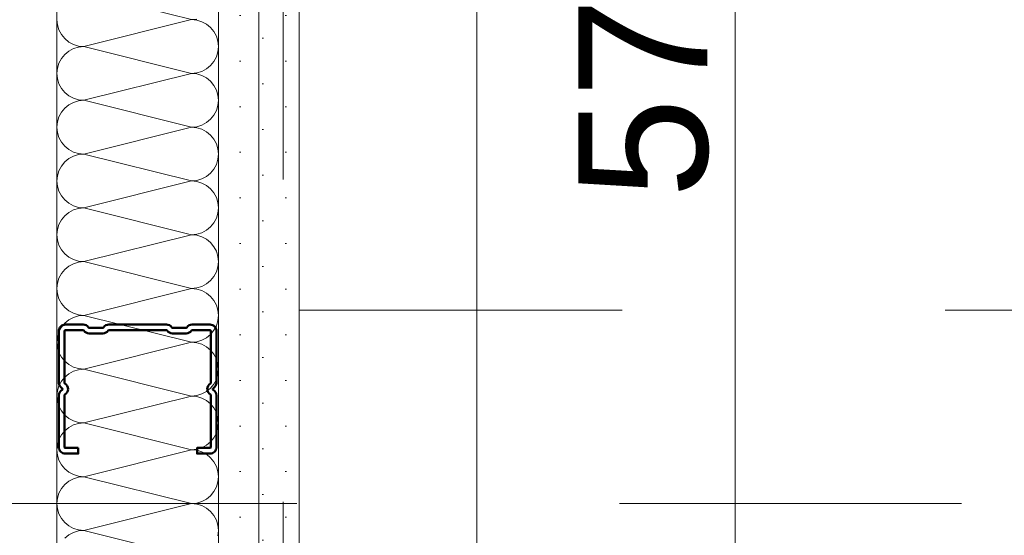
# Model space of a CAD drawing. Header units: metres. Extents: x -3.5 to 65.3, y -10.9 to 16.7.
# Tile 158 of 234: x 40.293 to 40.598, y 5.34 to 5.5. Entities that reach past the tile are written whole.
import ezdxf

# ---------------------------------------------------------------- set-up
doc = ezdxf.new("R2010")
doc.units = ezdxf.units.M
doc.header["$MEASUREMENT"] = 0
for name, pattern in [('Strichlinie doppelt', [0.218722, 0.105833, -0.042333, 0.028222, -0.042333]), ('Untersicht', [0.04, 0.03, -0.01]), ('Wipeout_Contour', [1, 0, -1])]:
    doc.linetypes.add(name, pattern=pattern)
for name, color, linetype in [('102 - Bemaßung_ Beschriftung.Detail_ Ausschnitt', 7, 'Continuous'), ('451 - Universal.Achsen Raster', 7, 'Continuous'), ('605 - Struktur.Wand Innen', 7, 'Continuous'), ('608 - Struktur.Träger', 7, 'Continuous'), ('660 - Unterkonstruktion.Trockenbau', 7, 'Continuous'), ('Neubau_606 - Struktur.Wand Innen Ausbau', 7, 'Continuous'), ('Neubau_650 - Abdeckung.Fußboden Aufbau', 7, 'Continuous'), ('Neubau_653 - Abdeckung.TB Verkofferung', 7, 'Continuous')]:
    doc.layers.add(name, color=color, linetype=linetype)
doc.styles.add('ERSTELLTER_STIL_1', font='txt')
doc.dimstyles.new('ERSTELLTER_STIL__1', dxfattribs={"dimtxt": 0.04, "dimasz": 0.02128, "dimexe": 0.18, "dimexo": 0.0625, "dimgap": 0, "dimtad": 1, "dimtih": 1, "dimtoh": 1, "dimzin": 0, "dimdsep": 46, "dimtxsty": 'ERSTELLTER_STIL_1', "dimblk": 'ARROWHEAD_2', "dimblk1": 'ARROWHEAD_2', "dimblk2": 'ARROWHEAD_2', "dimcen": 0.09, "dimse1": 1, "dimse2": 1, "dimclrd": 7, "dimclre": 7, "dimclrt": 7, "dimazin": 0, "dimtfac": 1, "dimtdec": 4, "dimtmove": 0, "dimatfit": 3, "dimfxl": 1, "dimtolj": 1, "dimtzin": 0, "dimarcsym": 0})
doc.dimstyles.new('ERSTELLTER_STIL__3', dxfattribs={"dimtxt": 0.04, "dimasz": 0.02128, "dimexe": 0.18, "dimexo": 0.0625, "dimgap": 0, "dimtad": 1, "dimzin": 0, "dimdsep": 46, "dimtxsty": 'ERSTELLTER_STIL_1', "dimblk": 'ARROWHEAD_2', "dimblk1": 'ARROWHEAD_2', "dimblk2": 'ARROWHEAD_2', "dimcen": 0.09, "dimse1": 1, "dimse2": 1, "dimclrd": 7, "dimclre": 7, "dimclrt": 7, "dimazin": 0, "dimtfac": 1, "dimtdec": 4, "dimtmove": 0, "dimatfit": 3, "dimfxl": 1, "dimtolj": 1, "dimtzin": 0, "dimarcsym": 0})
pattern_1 = [(45, (0, 0), (-0.0070710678, 0.0070710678), [0, -0.01])]

# ---------------------------------------------------------------- blocks, each defined once
blk = doc.blocks.new('*X7')
at = {"layer": 'Neubau_606 - Struktur.Wand Innen Ausbau', "color": 7, "linetype": 'Continuous', "lineweight": 5}
for p, q in [((40.34664, 5.49999), (40.31331, 5.50832)), ((40.34664, 5.49999), (40.34827, 5.50015)), ((40.30497, 5.49999), (40.30513, 5.49836)), ((40.30513, 5.49836), (40.30561, 5.4968)), ((40.34664, 5.49999), (40.31331, 5.49165)), ((40.34827, 5.49983), (40.34664, 5.49999)), ((40.34983, 5.49935), (40.34827, 5.49983)), ((40.35127, 5.49858), (40.34983, 5.49935)), ((40.35253, 5.49755), (40.35127, 5.49858)), ((40.35357, 5.49628), (40.35253, 5.49755)), ((40.30561, 5.4968), (40.30638, 5.49536)), ((40.30638, 5.49536), (40.30741, 5.4941)), ((40.30741, 5.4941), (40.30868, 5.49306)), ((40.35434, 5.49484), (40.35357, 5.49628)), ((40.35481, 5.49328), (40.35434, 5.49484)), ((40.30868, 5.49306), (40.31012, 5.49229)), ((40.31012, 5.49102), (40.30868, 5.49025)), ((40.31012, 5.49229), (40.31168, 5.49181)), ((40.31168, 5.49149), (40.31012, 5.49102)), ((40.31168, 5.49181), (40.31331, 5.49165)), ((40.31331, 5.49165), (40.31168, 5.49149)), ((40.34664, 5.48332), (40.31331, 5.49165)), ((40.35497, 5.49165), (40.35481, 5.49328)), ((40.35481, 5.49003), (40.35497, 5.49165)), ((40.30638, 5.48795), (40.30561, 5.48651)), ((40.30741, 5.48921), (40.30638, 5.48795)), ((40.30868, 5.49025), (40.30741, 5.48921)), ((40.35357, 5.48702), (40.35434, 5.48847)), ((40.35434, 5.48847), (40.35481, 5.49003)), ((40.30513, 5.48495), (40.30497, 5.48332)), ((40.30561, 5.48651), (40.30513, 5.48495)), ((40.35127, 5.48473), (40.35253, 5.48576)), ((40.35253, 5.48576), (40.35357, 5.48702)), ((40.30497, 5.48332), (40.30513, 5.4817)), ((40.34664, 5.48332), (40.31331, 5.47499)), ((40.34664, 5.48332), (40.34827, 5.48348)), ((40.34827, 5.48316), (40.34664, 5.48332)), ((40.34827, 5.48348), (40.34983, 5.48396)), ((40.34983, 5.48269), (40.34827, 5.48316)), ((40.34983, 5.48396), (40.35127, 5.48473)), ((40.35127, 5.48192), (40.34983, 5.48269)), ((40.35253, 5.48088), (40.35127, 5.48192)), ((40.30513, 5.4817), (40.30561, 5.48013)), ((40.30561, 5.48013), (40.30638, 5.47869)), ((40.35357, 5.47962), (40.35253, 5.48088)), ((40.35434, 5.47818), (40.35357, 5.47962)), ((40.30638, 5.47869), (40.30741, 5.47743)), ((40.30741, 5.47743), (40.30868, 5.47639)), ((40.30868, 5.47639), (40.31012, 5.47562)), ((40.35481, 5.47661), (40.35434, 5.47818)), ((40.35497, 5.47499), (40.35481, 5.47661)), ((40.30868, 5.47358), (40.30741, 5.47255)), ((40.31012, 5.47435), (40.30868, 5.47358)), ((40.31012, 5.47562), (40.31168, 5.47515)), ((40.31168, 5.47483), (40.31012, 5.47435)), ((40.31168, 5.47515), (40.31331, 5.47499)), ((40.31331, 5.47499), (40.31168, 5.47483)), ((40.34664, 5.46665), (40.31331, 5.47499)), ((40.35434, 5.4718), (40.35481, 5.47336)), ((40.35481, 5.47336), (40.35497, 5.47499)), ((40.30561, 5.46984), (40.30513, 5.46828)), ((40.30638, 5.47128), (40.30561, 5.46984)), ((40.30741, 5.47255), (40.30638, 5.47128)), ((40.35253, 5.4691), (40.35357, 5.47036)), ((40.35357, 5.47036), (40.35434, 5.4718)), ((40.30513, 5.46828), (40.30497, 5.46665)), ((40.30497, 5.46665), (40.30513, 5.46503)), ((40.34664, 5.46665), (40.31331, 5.45832)), ((40.34664, 5.46665), (40.34827, 5.46681)), ((40.34827, 5.46649), (40.34664, 5.46665)), ((40.34827, 5.46681), (40.34983, 5.46729)), ((40.34983, 5.46729), (40.35127, 5.46806)), ((40.35127, 5.46806), (40.35253, 5.4691)), ((40.30513, 5.46503), (40.30561, 5.46347)), ((40.34983, 5.46602), (40.34827, 5.46649)), ((40.35127, 5.46525), (40.34983, 5.46602)), ((40.35253, 5.46421), (40.35127, 5.46525)), ((40.35357, 5.46295), (40.35253, 5.46421)), ((40.30561, 5.46347), (40.30638, 5.46202)), ((40.30638, 5.46202), (40.30741, 5.46076)), ((40.30741, 5.46076), (40.30868, 5.45973)), ((40.35434, 5.46151), (40.35357, 5.46295)), ((40.35481, 5.45995), (40.35434, 5.46151)), ((40.30868, 5.45973), (40.31012, 5.45896)), ((40.31012, 5.45769), (40.30868, 5.45692)), ((40.31012, 5.45896), (40.31168, 5.45848)), ((40.31168, 5.45816), (40.31012, 5.45769)), ((40.31168, 5.45848), (40.31331, 5.45832)), ((40.31331, 5.45832), (40.31168, 5.45816)), ((40.34664, 5.44999), (40.31331, 5.45832)), ((40.35497, 5.45832), (40.35481, 5.45995)), ((40.35481, 5.4567), (40.35497, 5.45832)), ((40.30638, 5.45462), (40.30561, 5.45318)), ((40.30741, 5.45588), (40.30638, 5.45462)), ((40.30868, 5.45692), (40.30741, 5.45588)), ((40.35357, 5.45369), (40.35434, 5.45513)), ((40.35434, 5.45513), (40.35481, 5.4567)), ((40.30513, 5.45161), (40.30497, 5.44999)), ((40.30561, 5.45318), (40.30513, 5.45161)), ((40.34983, 5.45062), (40.35127, 5.45139)), ((40.35127, 5.45139), (40.35253, 5.45243)), ((40.35253, 5.45243), (40.35357, 5.45369)), ((40.30497, 5.44999), (40.30513, 5.44836)), ((40.30513, 5.44836), (40.30561, 5.4468)), ((40.34664, 5.44999), (40.31331, 5.44165)), ((40.34664, 5.44999), (40.34827, 5.45015)), ((40.34827, 5.44983), (40.34664, 5.44999)), ((40.34827, 5.45015), (40.34983, 5.45062)), ((40.34983, 5.44935), (40.34827, 5.44983)), ((40.35127, 5.44858), (40.34983, 5.44935)), ((40.35253, 5.44755), (40.35127, 5.44858)), ((40.30561, 5.4468), (40.30638, 5.44536)), ((40.30638, 5.44536), (40.30741, 5.4441)), ((40.35357, 5.44628), (40.35253, 5.44755)), ((40.35434, 5.44484), (40.35357, 5.44628)), ((40.30741, 5.4441), (40.30868, 5.44306)), ((40.30868, 5.44306), (40.31012, 5.44229)), ((40.31012, 5.44229), (40.31168, 5.44181)), ((40.35481, 5.44328), (40.35434, 5.44484)), ((40.35497, 5.44165), (40.35481, 5.44328)), ((40.30741, 5.43921), (40.30638, 5.43795)), ((40.30868, 5.44025), (40.30741, 5.43921)), ((40.31012, 5.44102), (40.30868, 5.44025)), ((40.31168, 5.44149), (40.31012, 5.44102)), ((40.31168, 5.44181), (40.31331, 5.44165)), ((40.31331, 5.44165), (40.31168, 5.44149)), ((40.34664, 5.43332), (40.31331, 5.44165)), ((40.35434, 5.43847), (40.35481, 5.44003)), ((40.35481, 5.44003), (40.35497, 5.44165)), ((40.30561, 5.43651), (40.30513, 5.43495)), ((40.30638, 5.43795), (40.30561, 5.43651)), ((40.35253, 5.43576), (40.35357, 5.43702)), ((40.35357, 5.43702), (40.35434, 5.43847)), ((40.30513, 5.43495), (40.30497, 5.43332)), ((40.30497, 5.43332), (40.30513, 5.4317)), ((40.34664, 5.43332), (40.31331, 5.42499)), ((40.34664, 5.43332), (40.34827, 5.43348)), ((40.34827, 5.43316), (40.34664, 5.43332)), ((40.34827, 5.43348), (40.34983, 5.43396)), ((40.34983, 5.43269), (40.34827, 5.43316)), ((40.34983, 5.43396), (40.35127, 5.43473)), ((40.35127, 5.43473), (40.35253, 5.43576)), ((40.30513, 5.4317), (40.30561, 5.43013)), ((40.30561, 5.43013), (40.30638, 5.42869)), ((40.35127, 5.43192), (40.34983, 5.43269)), ((40.35253, 5.43088), (40.35127, 5.43192)), ((40.35357, 5.42962), (40.35253, 5.43088)), ((40.30638, 5.42869), (40.30741, 5.42743)), ((40.30741, 5.42743), (40.30868, 5.42639)), ((40.35434, 5.42818), (40.35357, 5.42962)), ((40.35481, 5.42661), (40.35434, 5.42818)), ((40.30868, 5.42639), (40.31012, 5.42562)), ((40.31012, 5.42435), (40.30868, 5.42358)), ((40.31012, 5.42562), (40.31168, 5.42515)), ((40.31168, 5.42483), (40.31012, 5.42435)), ((40.31168, 5.42515), (40.31331, 5.42499)), ((40.31331, 5.42499), (40.31168, 5.42483)), ((40.34664, 5.41665), (40.31331, 5.42499)), ((40.35497, 5.42499), (40.35481, 5.42661)), ((40.35481, 5.42336), (40.35497, 5.42499)), ((40.30638, 5.42128), (40.30561, 5.41984)), ((40.30741, 5.42255), (40.30638, 5.42128)), ((40.30868, 5.42358), (40.30741, 5.42255)), ((40.35357, 5.42036), (40.35434, 5.4218)), ((40.35434, 5.4218), (40.35481, 5.42336)), ((40.30513, 5.41828), (40.30497, 5.41665)), ((40.30561, 5.41984), (40.30513, 5.41828)), ((40.34983, 5.41729), (40.35127, 5.41806)), ((40.35127, 5.41806), (40.35253, 5.4191)), ((40.35253, 5.4191), (40.35357, 5.42036)), ((40.30497, 5.41665), (40.30513, 5.41503)), ((40.30513, 5.41503), (40.30561, 5.41347)), ((40.34664, 5.41665), (40.31331, 5.40832)), ((40.34664, 5.41665), (40.34827, 5.41681)), ((40.34827, 5.41649), (40.34664, 5.41665)), ((40.34827, 5.41681), (40.34983, 5.41729)), ((40.34983, 5.41602), (40.34827, 5.41649)), ((40.35127, 5.41525), (40.34983, 5.41602)), ((40.35253, 5.41421), (40.35127, 5.41525)), ((40.30561, 5.41347), (40.30638, 5.41202)), ((40.30638, 5.41202), (40.30741, 5.41076)), ((40.35357, 5.41295), (40.35253, 5.41421)), ((40.35434, 5.41151), (40.35357, 5.41295)), ((40.30741, 5.41076), (40.30868, 5.40973)), ((40.30868, 5.40973), (40.31012, 5.40896)), ((40.31012, 5.40896), (40.31168, 5.40848)), ((40.35481, 5.40995), (40.35434, 5.41151)), ((40.35497, 5.40832), (40.35481, 5.40995)), ((40.30741, 5.40588), (40.30638, 5.40462)), ((40.30868, 5.40692), (40.30741, 5.40588)), ((40.31012, 5.40769), (40.30868, 5.40692)), ((40.31168, 5.40816), (40.31012, 5.40769)), ((40.31168, 5.40848), (40.31331, 5.40832)), ((40.31331, 5.40832), (40.31168, 5.40816)), ((40.34664, 5.39999), (40.31331, 5.40832)), ((40.35434, 5.40513), (40.35481, 5.4067)), ((40.35481, 5.4067), (40.35497, 5.40832)), ((40.30561, 5.40318), (40.30513, 5.40161)), ((40.30638, 5.40462), (40.30561, 5.40318)), ((40.35253, 5.40243), (40.35357, 5.40369)), ((40.35357, 5.40369), (40.35434, 5.40513)), ((40.30513, 5.40161), (40.30497, 5.39999)), ((40.30497, 5.39999), (40.30513, 5.39836)), ((40.34664, 5.39999), (40.31331, 5.39165)), ((40.34664, 5.39999), (40.34827, 5.40015)), ((40.34827, 5.39983), (40.34664, 5.39999)), ((40.34827, 5.40015), (40.34983, 5.40062)), ((40.34983, 5.39935), (40.34827, 5.39983)), ((40.34983, 5.40062), (40.35127, 5.40139)), ((40.35127, 5.40139), (40.35253, 5.40243)), ((40.30513, 5.39836), (40.30561, 5.3968)), ((40.30561, 5.3968), (40.30638, 5.39536)), ((40.35127, 5.39858), (40.34983, 5.39935)), ((40.35253, 5.39755), (40.35127, 5.39858)), ((40.35357, 5.39628), (40.35253, 5.39755)), ((40.30638, 5.39536), (40.30741, 5.3941)), ((40.30741, 5.3941), (40.30868, 5.39306)), ((40.35434, 5.39484), (40.35357, 5.39628)), ((40.35481, 5.39328), (40.35434, 5.39484)), ((40.30868, 5.39306), (40.31012, 5.39229)), ((40.31012, 5.39102), (40.30868, 5.39025)), ((40.31012, 5.39229), (40.31168, 5.39181)), ((40.31168, 5.39149), (40.31012, 5.39102)), ((40.31168, 5.39181), (40.31331, 5.39165)), ((40.31331, 5.39165), (40.31168, 5.39149)), ((40.34664, 5.38332), (40.31331, 5.39165)), ((40.35497, 5.39165), (40.35481, 5.39328)), ((40.35481, 5.39003), (40.35497, 5.39165)), ((40.30638, 5.38795), (40.30561, 5.38651)), ((40.30741, 5.38921), (40.30638, 5.38795)), ((40.30868, 5.39025), (40.30741, 5.38921)), ((40.35357, 5.38702), (40.35434, 5.38847)), ((40.35434, 5.38847), (40.35481, 5.39003)), ((40.30513, 5.38495), (40.30497, 5.38332)), ((40.30561, 5.38651), (40.30513, 5.38495)), ((40.34983, 5.38396), (40.35127, 5.38473)), ((40.35127, 5.38473), (40.35253, 5.38576)), ((40.35253, 5.38576), (40.35357, 5.38702)), ((40.30497, 5.38332), (40.30513, 5.3817)), ((40.30513, 5.3817), (40.30561, 5.38013)), ((40.34664, 5.38332), (40.31331, 5.37499)), ((40.34664, 5.38332), (40.34827, 5.38348)), ((40.34827, 5.38316), (40.34664, 5.38332)), ((40.34827, 5.38348), (40.34983, 5.38396)), ((40.34983, 5.38269), (40.34827, 5.38316)), ((40.35127, 5.38192), (40.34983, 5.38269)), ((40.35253, 5.38088), (40.35127, 5.38192)), ((40.30561, 5.38013), (40.30638, 5.37869)), ((40.30638, 5.37869), (40.30741, 5.37743)), ((40.35357, 5.37962), (40.35253, 5.38088)), ((40.35434, 5.37818), (40.35357, 5.37962)), ((40.35481, 5.37661), (40.35434, 5.37818)), ((40.30741, 5.37743), (40.30868, 5.37639)), ((40.30868, 5.37639), (40.31012, 5.37562)), ((40.31012, 5.37562), (40.31168, 5.37515)), ((40.31168, 5.37515), (40.31331, 5.37499)), ((40.35497, 5.37499), (40.35481, 5.37661)), ((40.30741, 5.37255), (40.30638, 5.37128)), ((40.30868, 5.37358), (40.30741, 5.37255)), ((40.31012, 5.37435), (40.30868, 5.37358)), ((40.31168, 5.37483), (40.31012, 5.37435)), ((40.31331, 5.37499), (40.31168, 5.37483)), ((40.34664, 5.36665), (40.31331, 5.37499)), ((40.35434, 5.3718), (40.35481, 5.37336)), ((40.35481, 5.37336), (40.35497, 5.37499)), ((40.30561, 5.36984), (40.30513, 5.36828)), ((40.30638, 5.37128), (40.30561, 5.36984)), ((40.35127, 5.36806), (40.35253, 5.3691)), ((40.35253, 5.3691), (40.35357, 5.37036)), ((40.35357, 5.37036), (40.35434, 5.3718)), ((40.30513, 5.36828), (40.30497, 5.36665)), ((40.30497, 5.36665), (40.30513, 5.36503)), ((40.34664, 5.36665), (40.31331, 5.35832)), ((40.34664, 5.36665), (40.34827, 5.36681)), ((40.34827, 5.36649), (40.34664, 5.36665)), ((40.34827, 5.36681), (40.34983, 5.36729)), ((40.34983, 5.36602), (40.34827, 5.36649)), ((40.34983, 5.36729), (40.35127, 5.36806)), ((40.35127, 5.36525), (40.34983, 5.36602)), ((40.30513, 5.36503), (40.30561, 5.36347)), ((40.30561, 5.36347), (40.30638, 5.36202)), ((40.35253, 5.36421), (40.35127, 5.36525)), ((40.35357, 5.36295), (40.35253, 5.36421)), ((40.35434, 5.36151), (40.35357, 5.36295)), ((40.30638, 5.36202), (40.30741, 5.36076)), ((40.30741, 5.36076), (40.30868, 5.35973)), ((40.35481, 5.35995), (40.35434, 5.36151)), ((40.35497, 5.35832), (40.35481, 5.35995)), ((40.30868, 5.35692), (40.30741, 5.35588)), ((40.30868, 5.35973), (40.31012, 5.35896)), ((40.31012, 5.35769), (40.30868, 5.35692)), ((40.31012, 5.35896), (40.31168, 5.35848)), ((40.31168, 5.35816), (40.31012, 5.35769)), ((40.31168, 5.35848), (40.31331, 5.35832)), ((40.31331, 5.35832), (40.31168, 5.35816)), ((40.34664, 5.34999), (40.31331, 5.35832)), ((40.35481, 5.3567), (40.35497, 5.35832)), ((40.30638, 5.35462), (40.30561, 5.35318)), ((40.30741, 5.35588), (40.30638, 5.35462)), ((40.35357, 5.35369), (40.35434, 5.35513)), ((40.35434, 5.35513), (40.35481, 5.3567)), ((40.30513, 5.35161), (40.30497, 5.34999)), ((40.30561, 5.35318), (40.30513, 5.35161)), ((40.34983, 5.35062), (40.35127, 5.35139)), ((40.35127, 5.35139), (40.35253, 5.35243)), ((40.35253, 5.35243), (40.35357, 5.35369)), ((40.30497, 5.34999), (40.30513, 5.34836)), ((40.30513, 5.34836), (40.30561, 5.3468)), ((40.34664, 5.34999), (40.31331, 5.34165)), ((40.34664, 5.34999), (40.34827, 5.35015)), ((40.34827, 5.34983), (40.34664, 5.34999)), ((40.34827, 5.35015), (40.34983, 5.35062)), ((40.34983, 5.34935), (40.34827, 5.34983)), ((40.35127, 5.34858), (40.34983, 5.34935)), ((40.35253, 5.34755), (40.35127, 5.34858)), ((40.30561, 5.3468), (40.30638, 5.34536)), ((40.30638, 5.34536), (40.30741, 5.3441)), ((40.35357, 5.34628), (40.35253, 5.34755)), ((40.35434, 5.34484), (40.35357, 5.34628)), ((40.35481, 5.34328), (40.35434, 5.34484)), ((40.30741, 5.3441), (40.30868, 5.34306)), ((40.30868, 5.34306), (40.31012, 5.34229)), ((40.31012, 5.34229), (40.31168, 5.34181)), ((40.31168, 5.34181), (40.31331, 5.34165)), ((40.31331, 5.34165), (40.31168, 5.34149)), ((40.34664, 5.33332), (40.31331, 5.34165)), ((40.35497, 5.34165), (40.35481, 5.34328)), ((40.35481, 5.34003), (40.35497, 5.34165)), ((40.30868, 5.34025), (40.30741, 5.33921)), ((40.31012, 5.34102), (40.30868, 5.34025)), ((40.31168, 5.34149), (40.31012, 5.34102))]:
    blk.add_line(p, q, dxfattribs=at)
blk = doc.blocks.new('*D193')
at = {"layer": '102 - Bemaßung_ Beschriftung.Detail_ Ausschnitt', "color": 7, "linetype": 'Continuous', "lineweight": 5}
for p, q in [((40.71498, 5.76), (40.71498, 5.77369)), ((40.72898, 5.75192), (40.70098, 5.76808)), ((40.73598, 5.76), (40.69398, 5.76)), ((40.71498, 3.935), (40.71498, 5.76)), ((40.70098, 3.94308), (40.72898, 3.92692))]:
    blk.add_line(p, q, dxfattribs=at)
at = {"layer": '102 - Bemaßung_ Beschriftung.Detail_ Ausschnitt', "color": 7, "lineweight": 5, "insert": (40.71474, 4.78427), "char_height": 0.04, "attachment_point": 7, "rotation": 90, "style": 'ERSTELLTER_STIL_1'}
blk.add_mtext('\\A1;{\\pql;\\fArial|b0|i0|c0|p38;1,82\\fArial|b0|i0|c0|p38;\\A1{\\H.66x;\\S5^  ;}}', dxfattribs=at)
blk = doc.blocks.new('ARROWHEAD_2')
at = {"color": 0, "linetype": 'Continuous', "lineweight": 0}
for p, q in [((-0.378, -0.655), (0.378, 0.655)), ((0, 0), (-1, 0))]:
    blk.add_line(p, q, dxfattribs=at)
blk = doc.blocks.new('*D252')
at = {"layer": '102 - Bemaßung_ Beschriftung.Detail_ Ausschnitt', "color": 7, "linetype": 'Continuous', "lineweight": 5}
for p, q in [((40.51498, 5.76), (40.51498, 5.77369)), ((40.52898, 5.75192), (40.50098, 5.76808)), ((40.53598, 5.76), (40.49398, 5.76)), ((40.51498, 5.18998), (40.51498, 5.76)), ((40.50098, 5.19807), (40.52898, 5.1819)), ((40.53598, 5.18998), (40.49398, 5.18998))]:
    blk.add_line(p, q, dxfattribs=at)
at = {"layer": '102 - Bemaßung_ Beschriftung.Detail_ Ausschnitt', "color": 7, "lineweight": 5, "insert": (40.50698, 5.44464), "char_height": 0.04, "attachment_point": 7, "rotation": 90, "style": 'ERSTELLTER_STIL_1'}
blk.add_mtext('\\A1;{\\pql;\\fArial|b0|i0|c0|p38;57}', dxfattribs=at)
blk = doc.blocks.new('*D323')
at = {"layer": '102 - Bemaßung_ Beschriftung.Detail_ Ausschnitt', "color": 7, "linetype": 'Continuous', "lineweight": 5}
for p, q in [((39.85599, 5.76808), (39.88399, 5.75192)), ((39.89099, 5.76), (39.84899, 5.76)), ((39.86999, 3.935), (39.86999, 5.76)), ((39.85599, 3.94308), (39.88399, 3.92692))]:
    blk.add_line(p, q, dxfattribs=at)
at = {"layer": '102 - Bemaßung_ Beschriftung.Detail_ Ausschnitt', "color": 7, "linetype": 'Continuous', "lineweight": 9, "flags": 128}
blk.add_lwpolyline([(39.86677, 5.8224), (39.86677, 5.92029), (39.80962, 5.92029), (39.80962, 5.8224)], close=True, dxfattribs=at)
at = {"layer": '102 - Bemaßung_ Beschriftung.Detail_ Ausschnitt', "color": 7, "lineweight": 5, "insert": (39.86975, 4.78427), "char_height": 0.04, "attachment_point": 7, "rotation": 90, "style": 'ERSTELLTER_STIL_1'}
blk.add_mtext('\\A1;{\\pql;\\fArial|b0|i0|c0|p38;1,82\\fArial|b0|i0|c0|p38;\\A1{\\H.66x;\\S5^  ;}}', dxfattribs=at)
blk = doc.blocks.new('*D346')
at = {"layer": '102 - Bemaßung_ Beschriftung.Detail_ Ausschnitt', "color": 7, "linetype": 'Continuous', "lineweight": 5}
for p, q in [((40.35497, 4.708), (40.35497, 4.75)), ((40.37997, 4.708), (40.37997, 4.75)), ((40.36306, 4.743), (40.34689, 4.715)), ((40.37189, 4.715), (40.38806, 4.743)), ((40.35497, 4.729), (40.37997, 4.729)), ((40.37997, 4.729), (40.39367, 4.729))]:
    blk.add_line(p, q, dxfattribs=at)
at = {"layer": '102 - Bemaßung_ Beschriftung.Detail_ Ausschnitt', "color": 7, "lineweight": 5, "insert": (40.38807, 4.73657), "char_height": 0.04, "attachment_point": 7, "style": 'ERSTELLTER_STIL_1'}
blk.add_mtext('\\A1;{\\pql;\\fArial|b0|i0|c0|p38;2\\fArial|b0|i0|c0|p38;\\A1{\\H.66x;\\S5^  ;}}', dxfattribs=at)
blk = doc.blocks.new('*D350')
at = {"layer": '102 - Bemaßung_ Beschriftung.Detail_ Ausschnitt', "color": 7, "linetype": 'Continuous', "lineweight": 5}
for p, q in [((40.12997, 4.8725), (40.12997, 4.9145)), ((40.30497, 4.8725), (40.30497, 4.9145)), ((40.13806, 4.9075), (40.12189, 4.8795)), ((40.31306, 4.9075), (40.29689, 4.8795)), ((40.11628, 4.8935), (40.12997, 4.8935)), ((40.12997, 4.8935), (40.30497, 4.8935))]:
    blk.add_line(p, q, dxfattribs=at)
at = {"layer": '102 - Bemaßung_ Beschriftung.Detail_ Ausschnitt', "color": 7, "lineweight": 5, "insert": (40.1771, 4.90106), "char_height": 0.04, "attachment_point": 7, "style": 'ERSTELLTER_STIL_1'}
blk.add_mtext('\\A1;{\\pql;\\fArial|b0|i0|c0|p38;17\\fArial|b0|i0|c0|p38;\\A1{\\H.66x;\\S5^  ;}}', dxfattribs=at)
blk = doc.blocks.new('*D351')
at = {"layer": '102 - Bemaßung_ Beschriftung.Detail_ Ausschnitt', "color": 7, "linetype": 'Continuous', "lineweight": 5}
for p, q in [((40.30497, 4.8725), (40.30497, 4.9145)), ((40.37997, 4.8725), (40.37997, 4.9145)), ((40.31306, 4.9075), (40.29689, 4.8795)), ((40.37189, 4.8795), (40.38806, 4.9075)), ((40.30497, 4.8935), (40.37997, 4.8935)), ((40.37997, 4.8935), (40.39367, 4.8935))]:
    blk.add_line(p, q, dxfattribs=at)
at = {"layer": '102 - Bemaßung_ Beschriftung.Detail_ Ausschnitt', "color": 7, "lineweight": 5, "insert": (40.31728, 4.90106), "char_height": 0.04, "attachment_point": 7, "style": 'ERSTELLTER_STIL_1'}
blk.add_mtext('\\A1;{\\pql;\\fArial|b0|i0|c0|p38;7\\fArial|b0|i0|c0|p38;\\A1{\\H.66x;\\S5^  ;}}', dxfattribs=at)
at = {"color": 254, "linetype": 'Wipeout_Contour', "lineweight": 0, "ltscale": 162.578223}
blk.add_wipeout([(40.30978, 4.894), (40.37517, 4.894), (40.37517, 4.949), (40.30978, 4.949)], dxfattribs=at).dxf.layer = '102 - Bemaßung_ Beschriftung.Detail_ Ausschnitt'
blk = doc.blocks.new('*D352')
at = {"layer": '102 - Bemaßung_ Beschriftung.Detail_ Ausschnitt', "color": 7, "linetype": 'Continuous', "lineweight": 5}
for p, q in [((40.37997, 4.44975), (40.37997, 4.49175)), ((40.93649, 4.44975), (40.93649, 4.49175)), ((40.38806, 4.48475), (40.37189, 4.45675)), ((40.94457, 4.48475), (40.92841, 4.45675)), ((40.36628, 4.47075), (40.37997, 4.47075)), ((40.37997, 4.47075), (40.93649, 4.47075))]:
    blk.add_line(p, q, dxfattribs=at)
at = {"layer": '102 - Bemaßung_ Beschriftung.Detail_ Ausschnitt', "color": 7, "lineweight": 5, "insert": (40.60784, 4.47809), "char_height": 0.04, "attachment_point": 7, "style": 'ERSTELLTER_STIL_1'}
blk.add_mtext('\\A1;{\\pql;\\fArial|b0|i0|c0|p38;55\\fArial|b0|i0|c0|p38;\\A1{\\H.66x;\\S65^  ;}}', dxfattribs=at)

msp = doc.modelspace()

# ---------------------------------------------------------------- hatches: boundary and pattern name
at = {"layer": 'Neubau_606 - Struktur.Wand Innen Ausbau', "linetype": 'Continuous', "lineweight": 0, "true_color": 0x000000}
h = msp.add_hatch(dxfattribs=at)
h.set_pattern_fill('Gips_0001', color=18, style=0, pattern_type=2)
h.set_pattern_definition(pattern_1)
h.paths.add_polyline_path([(40.35497, 5.76), (40.35497, 5.17998), (40.36747, 5.17998), (40.36747, 5.76)])
h = msp.add_hatch(dxfattribs=at)
h.set_pattern_fill('Gips_0001', color=18, style=0, pattern_type=2)
h.set_pattern_definition(pattern_1)
h.paths.add_polyline_path([(40.36747, 5.76), (40.36747, 5.17998), (40.37997, 5.17998), (40.37997, 5.76)])
at = {"layer": 'Neubau_650 - Abdeckung.Fußboden Aufbau', "linetype": 'Continuous', "lineweight": 13, "true_color": 0xafafaf}
h = msp.add_hatch(dxfattribs=at)
h.set_pattern_fill('Raster_60x60_Fuge_2mm_0001', color=253, style=0, pattern_type=2)
h.set_pattern_definition([(0, (40.9365, 5.1485), (0, 0.602), []), (90, (40.9365, 5.1485), (-0.602, 0), [])])
h.paths.add_polyline_path([(42.09999, 3.935), (42.09999, 5.76), (40.37997, 5.76), (40.37997, 3.935)])

# ---------------------------------------------------------------- linework, layer by layer
at = {"layer": '605 - Struktur.Wand Innen', "color": 1, "linetype": 'Continuous', "lineweight": 13}
msp.add_line((40.435, 5.74), (40.435, 4.895), dxfattribs=at)
at = {"layer": '605 - Struktur.Wand Innen', "color": 1, "linetype": 'Continuous', "lineweight": 9}
msp.add_arc((40.435, 5.74), 0.845, 270, 0, dxfattribs=at)
at = {"layer": '608 - Struktur.Träger', "color": 7, "linetype": 'Untersicht', "lineweight": 13}
msp.add_line((0.37999, 5.40998), (61.87999, 5.40998), dxfattribs=at)
at = {"layer": 'Neubau_606 - Struktur.Wand Innen Ausbau', "color": 1, "linetype": 'Continuous', "lineweight": 5}
for p, q in [((40.35497, 5.17998), (40.35497, 5.76)), ((40.36747, 5.17998), (40.36747, 5.76))]:
    msp.add_line(p, q, dxfattribs=at)
at = {"layer": 'Neubau_606 - Struktur.Wand Innen Ausbau', "color": 1, "linetype": 'Continuous', "lineweight": 5, "flags": 128}
for points in [[(40.30497, 5.76), (40.30497, 5.17998)], [(40.37997, 5.17998), (40.37997, 5.76)]]:
    msp.add_lwpolyline(points, dxfattribs=at)
at = {"layer": 'Neubau_650 - Abdeckung.Fußboden Aufbau', "color": 1, "linetype": 'Continuous', "lineweight": 13, "flags": 128}
msp.add_lwpolyline([(42.09999, 3.935), (40.37997, 3.935), (40.37997, 5.76), (42.09999, 5.76)], close=True, dxfattribs=at)
at = {"layer": 'Neubau_653 - Abdeckung.TB Verkofferung', "color": 1, "linetype": 'Untersicht', "lineweight": 9}
msp.add_line((40.37498, 5.05048), (40.37498, 5.75998), dxfattribs=at)

# ---------------------------------------------------------------- block references
at = {"layer": 'Neubau_606 - Struktur.Wand Innen Ausbau', "color": 1, "lineweight": 13}
msp.add_blockref('*X7', (0, 0), dxfattribs=at)

# ---------------------------------------------------------------- dimensions: what is measured, and where the dimension line sits
at = {"layer": '102 - Bemaßung_ Beschriftung.Detail_ Ausschnitt', "color": 7, "linetype": 'Continuous', "lineweight": 5}
for base, p1, p2, picture, middle in [((39.869989, 5.76), (40.129975, 3.935001), (43.729989, 5.76), '*D323', (39.841989, 4.890249)), ((40.714975, 5.76), (40.129975, 3.935001), (40.379974, 5.76), '*D193', (40.686975, 4.890249)), ((40.51498, 5.76), (40.28999, 5.18998), (40.37997, 5.76), '*D252', (40.48698, 5.47513))]:
    dim = msp.add_linear_dim(base=base, p1=p1, p2=p2, angle=90, dimstyle='ERSTELLTER_STIL__3', dxfattribs=at)
    dim.commit()
    dim.dimension.update_dxf_attribs({"geometry": picture, "text_midpoint": middle, "dimtype": 160, "text_rotation": 90})
for base, p1, p2, picture, middle in [((40.304974, 4.893498), (40.129975, 5.199982), (40.304974, 5.76), '*D350', (40.261621, 4.921498)), ((40.3799741, 4.7289999), (40.3549737, 4.6350007), (40.3799741, 5.76), '*D346', (40.4573367, 4.7569999))]:
    dim = msp.add_linear_dim(base=base, p1=p1, p2=p2, dimstyle='ERSTELLTER_STIL__1', dxfattribs=at)
    dim.commit()
    dim.dimension.update_dxf_attribs({"geometry": picture, "text_midpoint": middle, "dimtype": 160})

# ---------------------------------------------------------------- next in the draw order: dimensions: what is measured, and where the dimension line sits
dim = msp.add_linear_dim(base=(40.3799740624, 4.8934976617), p1=(40.3049740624, 5.76), p2=(40.3799740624, 5.7599999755), dimstyle='ERSTELLTER_STIL__1', dxfattribs=at)
dim.commit()
dim.dimension.update_dxf_attribs({"geometry": '*D351', "text_midpoint": (40.3865505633, 4.9214976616), "dimtype": 160})

# ---------------------------------------------------------------- next in the draw order: linework, layer by layer
at = {"layer": '451 - Universal.Achsen Raster', "color": 160, "linetype": 'Strichlinie doppelt', "lineweight": 9, "true_color": 0x3232ff}
msp.add_line((64.93503, 5.34998), (-3.175, 5.34998), dxfattribs=at)
at = {"layer": '660 - Unterkonstruktion.Trockenbau', "color": 7, "linetype": 'Continuous', "lineweight": 50, "flags": 128}
msp.add_lwpolyline([(40.31157, 5.36723), (40.31157, 5.36548), (40.30757, 5.36548, -0.414214), (40.30557, 5.36748), (40.30557, 5.38353, -0.267949), (40.30657, 5.38527, 0.57735), (40.30657, 5.3857, -0.267949), (40.30557, 5.38743), (40.30557, 5.40348, -0.414214), (40.30757, 5.40548), (40.31307, 5.40548, -0.250492), (40.31474, 5.40459, 0.250492), (40.31494, 5.40448), (40.3192, 5.40448, 0.250492), (40.31941, 5.40459, -0.250492), (40.32107, 5.40548), (40.33887, 5.40548, -0.250492), (40.34054, 5.40459, 0.250492), (40.34074, 5.40448), (40.345, 5.40448, 0.250492), (40.34521, 5.40459, -0.250492), (40.34687, 5.40548), (40.35237, 5.40548, -0.414214), (40.35437, 5.40348), (40.35437, 5.38743, -0.267949), (40.35337, 5.3857, 0.57735), (40.35337, 5.38527, -0.267949), (40.35437, 5.38353), (40.35437, 5.36748, -0.414214), (40.35237, 5.36548), (40.34837, 5.36548), (40.34837, 5.36723), (40.35237, 5.36723, 0.414214), (40.35262, 5.36748), (40.35262, 5.38353, 0.267949), (40.3525, 5.38375, -0.57735), (40.3525, 5.38721, 0.267949), (40.35262, 5.38743), (40.35262, 5.40348, 0.414214), (40.35237, 5.40373), (40.34687, 5.40373, 0.250492), (40.34667, 5.40362, -0.250492), (40.345, 5.40273), (40.34074, 5.40273, -0.250492), (40.33908, 5.40362, 0.250492), (40.33887, 5.40373), (40.32107, 5.40373, 0.250492), (40.32087, 5.40362, -0.250492), (40.3192, 5.40273), (40.31494, 5.40273, -0.250492), (40.31328, 5.40362, 0.250492), (40.31307, 5.40373), (40.30757, 5.40373, 0.414214), (40.30732, 5.40348), (40.30732, 5.38743, 0.267949), (40.30745, 5.38721, -0.57735), (40.30745, 5.38375, 0.267949), (40.30732, 5.38353), (40.30732, 5.36748, 0.414214), (40.30757, 5.36723)], format="xyb", close=True, dxfattribs=at)

# ---------------------------------------------------------------- next in the draw order: dimensions: what is measured, and where the dimension line sits
at = {"layer": '102 - Bemaßung_ Beschriftung.Detail_ Ausschnitt', "color": 7, "linetype": 'Continuous', "lineweight": 5}
dim = msp.add_linear_dim(base=(40.93649, 4.47075), p1=(40.37997, 5.76), p2=(40.93649, 5.74), dimstyle='ERSTELLTER_STIL__1', dxfattribs=at)
dim.commit()
dim.dimension.update_dxf_attribs({"geometry": '*D352', "text_midpoint": (40.70761, 4.49875), "dimtype": 160})

doc.saveas('drawing.dxf')
